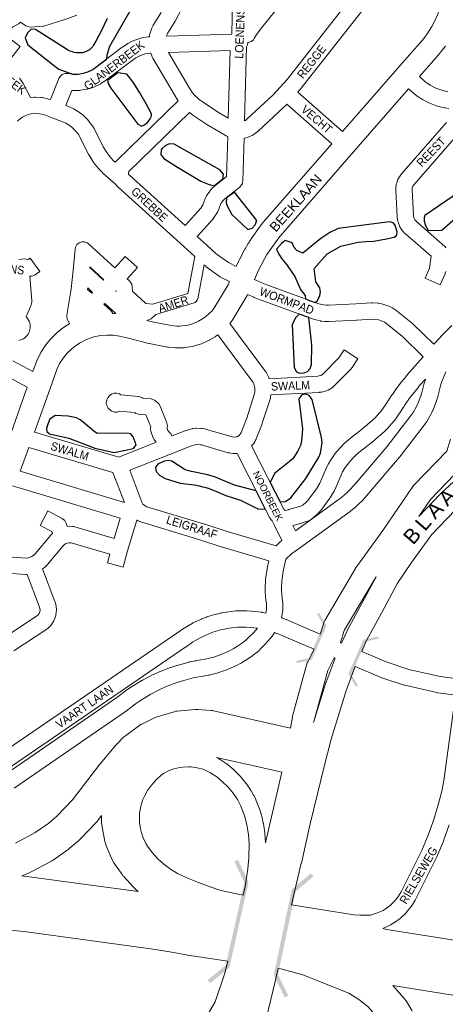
# Model space of a CAD drawing. Header units: metres. Extents: x 123817 to 142006, y 393105 to 406084.
# Tile 46 of 138: x 131238 to 131629, y 394490 to 395393. Entities that reach past the tile are written whole.
import ezdxf
from ezdxf.enums import TextEntityAlignment as Align

# ---------------------------------------------------------------- set-up
doc = ezdxf.new("R2010")
doc.units = ezdxf.units.M
doc.header["$MEASUREMENT"] = 0
doc.styles.add('Style-Arial', font='arial.ttf')

# ---------------------------------------------------------------- blocks, each defined once
blk = doc.blocks.new('gg0-viaduct_52')
at = {"linetype": 'Continuous', "lineweight": 0}
blk.add_hatch(color=7, dxfattribs=at).paths.add_polyline_path([(-55.76, -16.89), (-58, -14), (-40, 0), (40, 0), (58, -14), (55.76, -16.89), (38.75, -3.66), (-38.75, -3.66)])
blk = doc.blocks.new('gg0-viaduct_53')
at = {"linetype": 'Continuous', "lineweight": 0}
blk.add_hatch(color=7, dxfattribs=at).paths.add_polyline_path([(-55.76, -16.89), (-58, -14), (-40, 0), (40, 0), (58, -14), (55.76, -16.89), (38.75, -3.66), (-38.75, -3.66)])
blk = doc.blocks.new('gg0-viaduct_56')
at = {"linetype": 'Continuous', "lineweight": 0}
blk.add_hatch(color=7, dxfattribs=at).paths.add_polyline_path([(55.8, -16.9), (38.7, -3.7), (-38.7, -3.7), (-55.8, -16.9), (-58, -14), (-40, 0), (40, 0), (58, -14)])
blk = doc.blocks.new('gg0-viaduct_57')
at = {"linetype": 'Continuous', "lineweight": 0}
blk.add_hatch(color=7, dxfattribs=at).paths.add_polyline_path([(-55.8, -16.9), (-58, -14), (-40, 0), (40, 0), (58, -14), (55.8, -16.9), (38.7, -3.7), (-38.7, -3.7)])

msp = doc.modelspace()

# ---------------------------------------------------------------- linework, layer by layer
at = {"color": 40, "linetype": 'Continuous', "lineweight": 0, "flags": 128}
for points in [[(131627.29, 395537.3), (131627.46, 395435.71), (131627.47, 395435.46), (131627.68, 395427.42), (131627.53, 395423.61), (131627.2, 395419.71), (131626.7, 395415.94), (131625.1, 395408.05), (131624.12, 395404.49), (131621.49, 395397), (131618.19, 395389.78), (131616.43, 395386.54), (131612.11, 395379.74), (131609.86, 395376.68), (131607.37, 395373.61), (131584.91, 395347.93), (131534.42, 395290.23)], [(131628.81, 395368.73), (131628.42, 395368.16), (131625.83, 395364.64), (131625.55, 395364.28), (131622.8, 395360.88), (131622.69, 395360.74), (131622.55, 395360.59), (131604.94, 395340.45)], [(131453.55, 395154.52), (131457.47, 395163.18), (131462.47, 395172.81), (131465.12, 395177.33), (131467.94, 395181.76), (131474.03, 395190.33), (131477.25, 395194.39), (131544.53, 395271.41), (131595.06, 395329.16)], [(131436.98, 395166.41), (131439.36, 395171.67), (131439.6, 395172.15), (131444.83, 395182.25), (131445.09, 395182.71), (131447.97, 395187.61), (131448.15, 395187.92), (131451.21, 395192.72), (131451.49, 395193.14), (131457.88, 395202.12), (131458.19, 395202.54), (131461.72, 395207), (131461.9, 395207.22), (131462.03, 395207.37), (131524.55, 395278.94)], [(131430.8, 395152.73), (131429.4, 395149.64), (131416.31, 395127.91), (131414.47, 395125.68), (131412.82, 395123.94), (131408.82, 395120.43), (131406.97, 395119.09), (131402.39, 395116.37), (131397.65, 395114.31), (131392.7, 395112.86), (131387.44, 395112.01), (131385.02, 395111.84), (131382.59, 395111.83), (131377.22, 395112.31), (131361.33, 395115.51), (131354.89, 395117.13)], [(131447.37, 395140.85), (131446.84, 395139.83), (131433.06, 395116.96), (131432.21, 395115.76), (131430.96, 395114.25)], [(131323.79, 395123.56), (131325.11, 395123.52), (131326.25, 395123.43), (131326.58, 395123.38)], [(131250.42, 395070.16), (131253.73, 395079.44), (131253.76, 395079.49), (131254.17, 395080.47), (131257.25, 395086.76), (131257.81, 395087.76), (131261.58, 395093.66), (131262.25, 395094.59), (131266.68, 395100.03), (131266.77, 395100.14), (131267.45, 395100.87), (131272.46, 395105.76), (131273.1, 395106.34), (131275.81, 395108.56), (131276.49, 395109.08), (131282.27, 395113.05), (131282.93, 395113.47), (131283.24, 395113.64), (131284.15, 395114.12)], [(131420.01, 395103.84), (131418.35, 395102.63), (131417.57, 395102.12), (131412.05, 395098.85), (131411.95, 395098.79), (131410.94, 395098.28), (131405.06, 395095.72), (131403.89, 395095.3), (131397.73, 395093.49), (131396.65, 395093.24), (131396.52, 395093.22), (131390.18, 395092.19), (131389.26, 395092.08), (131386.06, 395091.87), (131385.43, 395091.85), (131382.22, 395091.83), (131381.29, 395091.87), (131374.9, 395092.44), (131374.05, 395092.55), (131373.81, 395092.59), (131357.14, 395095.95), (131356.67, 395096.06), (131338.19, 395100.71), (131329.93, 395102.72), (131324.04, 395103.54), (131318.18, 395103.69), (131312.33, 395103.17), (131306.45, 395101.95), (131303.91, 395101.2), (131298.9, 395099.23), (131298.89, 395099.23), (131298.89, 395099.23), (131298.31, 395099), (131293.13, 395096.25), (131288.18, 395092.84), (131286.13, 395091.16), (131281.83, 395086.96), (131278.13, 395082.41), (131274.96, 395077.46), (131272.38, 395072.18), (131266.18, 395054.83), (131251.88, 395014.75)], [(131245.32, 395055.87), (131230.36, 395013.93), (131222.62, 394992.91)], [(131701.16, 395021.9), (131683.31, 395009.09), (131682.8, 395008.71), (131648.88, 394980.94), (131648.4, 394980.52), (131624.34, 394958.11), (131623.95, 394957.73), (131604.25, 394937.26), (131615.04, 394953.04), (131644.52, 394983.6), (131652.38, 394985.38)], [(131633.53, 395008.18), (131630.05, 394997.4), (131600.07, 394966.32), (131599.6, 394965.81), (131599.01, 394965.02), (131571.34, 394924.55), (131548.18, 394892.64), (131547.67, 394891.86), (131518.14, 394842), (131517.35, 394840.32), (131517.21, 394839.92), (131513.98, 394829.7)], [(131712.69, 395005.56), (131695.22, 394993.03), (131661.8, 394965.67), (131638.17, 394943.66), (131616.07, 394920.69), (131597.77, 394895.12), (131584.8, 394876.29), (131570.19, 394848.94), (131570.16, 394848.88), (131556.46, 394823.64), (131552.02, 394813.61)], [(131238.79, 394978.94), (131246.77, 395000.62)], [(131532.48, 394821.87), (131535.93, 394832.79), (131564.64, 394881.27), (131565.22, 394882.07), (131552.57, 394858.39), (131538.69, 394832.82), (131538.33, 394832.1), (131533.6, 394821.4)], [(131486.69, 394743.53), (131488.4, 394753.38), (131488.61, 394754.31), (131501.81, 394802.49), (131502.06, 394803.27), (131502.54, 394804.36), (131508.33, 394815.81)], [(131526.79, 394807.99), (131520.84, 394796.23), (131508.02, 394749.48), (131507.87, 394748.59), (131519.17, 394785.16), (131519.33, 394785.62), (131519.37, 394785.74), (131527.64, 394807.63)], [(131487.68, 394581.58), (131496.63, 394619.58), (131496.65, 394619.65), (131504.87, 394655.8), (131518.03, 394709.41), (131520.76, 394720.21), (131524.13, 394733.49), (131538.19, 394778.96), (131546.07, 394799.83)], [(131478.72, 394703.09), (131463.72, 394638.29)], [(131475.25, 394523.25), (131472.24, 394510.07), (131472.22, 394510), (131462.98, 394470.81), (131462.96, 394470.73), (131450.83, 394421.1), (131447.49, 394405.76)]]:
    msp.add_lwpolyline(points, dxfattribs=at)
at = {"color": 9, "linetype": 'Continuous', "lineweight": 0, "flags": 128}
for points in [[(131389.56, 395407.39), (131381.28, 395391.89), (131381, 395391.42), (131373.78, 395380), (131373.24, 395378.86), (131372.84, 395377.58), (131432.93, 395379.34), (131432.93, 395379.47), (131434.54, 395458.77)], [(131552.52, 395425.78), (131483.58, 395337.86), (131477.09, 395330.73), (131470.8, 395323.82), (131446.68, 395301.38), (131445.34, 395300.34), (131444.58, 395299.88), (131444.49, 395299.85)], [(131564.52, 395416.78), (131495.21, 395328.38), (131495.06, 395328.19), (131494.86, 395327.96), (131493.32, 395326.28), (131534.42, 395290.23)], [(131238.21, 395338.92), (131240.97, 395335.18), (131241.62, 395334.11), (131248.12, 395321.28), (131251.67, 395321.67), (131252.86, 395321.71), (131257.9, 395321.46), (131258.84, 395321.36), (131259.08, 395321.31), (131264.03, 395320.27), (131265.08, 395319.97), (131266.54, 395319.43), (131274.14, 395338.66), (131275.37, 395340.72), (131277.37, 395342.4), (131279.81, 395343.29), (131281.89, 395343.36), (131287.64, 395342.77), (131289.86, 395342.74), (131292.02, 395342.87), (131296.81, 395343.66), (131298.9, 395344.23), (131300.94, 395344.96), (131305.32, 395347.05), (131307.07, 395348.13), (131332.44, 395367.47), (131332.83, 395367.75), (131337.09, 395370.59), (131337.5, 395370.84), (131337.96, 395371.09), (131343.04, 395373.57), (131344.03, 395373.96), (131349.41, 395375.7), (131350.41, 395375.95), (131350.44, 395375.95), (131356.01, 395376.91), (131356.96, 395377.01), (131357.24, 395377.03), (131357.51, 395378.59), (131357.75, 395379.56), (131359.08, 395383.82), (131359.19, 395384.15), (131359.44, 395384.76), (131360.39, 395386.79), (131360.85, 395387.62), (131368.18, 395399.21)], [(131290.71, 395396.84), (131279.06, 395392.6), (131278.87, 395392.55)], [(131444.49, 395299.85), (131446.31, 395367.79), (131447.28, 395369.48), (131447.7, 395371.68), (131448.32, 395371.73), (131450.77, 395372.62), (131452.77, 395374.29), (131453.52, 395375.37), (131455.61, 395379), (131460.44, 395385.48), (131473.18, 395401.28)], [(131226.92, 395377.29), (131238.75, 395368.06), (131223.81, 395348.93)], [(131326.13, 395261.96), (131324.79, 395263.14), (131321.92, 395266.08), (131318.09, 395270.86), (131314.84, 395276.02), (131306.88, 395292.27), (131306.54, 395292.9), (131305.07, 395295.29), (131304.61, 395295.95), (131301.18, 395300.39), (131300.99, 395300.63), (131300.46, 395301.19), (131296.43, 395305.1), (131295.83, 395305.63), (131293.62, 395307.36), (131292.96, 395307.82), (131288.2, 395310.79), (131287.98, 395310.92), (131287.33, 395311.25), (131282.98, 395313.22), (131282.56, 395313.39), (131280.58, 395314.15), (131286, 395327.86), (131286.43, 395327.81), (131287.1, 395327.78), (131289.93, 395327.74), (131290.46, 395327.75), (131293.28, 395327.91), (131294.07, 395328), (131299.65, 395328.92), (131299.73, 395328.94), (131300.42, 395329.09), (131303.15, 395329.85), (131303.66, 395330.01), (131306.32, 395330.95), (131307.06, 395331.25), (131312.16, 395333.7), (131312.67, 395333.96), (131312.86, 395334.08), (131315.26, 395335.56), (131315.87, 395335.98), (131341.35, 395355.4), (131344.99, 395357.83), (131349.14, 395359.85), (131353.51, 395361.26), (131358.08, 395362.05), (131358.47, 395362.06), (131359.74, 395358.63), (131360.31, 395357.44), (131381.12, 395322.13), (131381.4, 395321.69), (131383.66, 395318.4), (131327.34, 395263.51), (131326.83, 395262.96), (131326.13, 395261.96)], [(131429.56, 395302.49), (131419.84, 395308.13), (131405.67, 395317.55), (131402.84, 395319.62), (131400.98, 395321.22), (131399.23, 395322.93), (131396.91, 395325.59), (131393.91, 395329.96), (131374.67, 395362.62), (131431.21, 395364.28), (131429.56, 395302.49)], [(131604.94, 395340.45), (131610.29, 395335.82), (131612.53, 395334.19), (131614.85, 395332.71), (131620.03, 395330.03), (131625.4, 395328.03), (131631.07, 395326.67)], [(131631.84, 395311.39), (131628.56, 395311.87), (131628.34, 395311.91), (131627.89, 395312), (131621.45, 395313.55), (131620.58, 395313.82), (131614.37, 395316.14), (131613.54, 395316.5), (131607.65, 395319.55), (131607.35, 395319.71), (131607.07, 395319.89), (131604.27, 395321.67), (131603.9, 395321.93), (131601.21, 395323.88), (131600.72, 395324.27), (131595.06, 395329.16)], [(131524.55, 395278.94), (131483.22, 395315.18), (131481.68, 395313.49), (131481.24, 395313.05), (131456.65, 395290.17), (131456.14, 395289.74), (131454.18, 395288.22), (131453.44, 395287.71), (131451.8, 395286.72), (131451.69, 395286.66), (131450.75, 395286.2), (131447.19, 395284.76), (131445.69, 395284.33), (131444.07, 395284.04), (131443.02, 395244.99), (131442.57, 395242.62), (131441.27, 395240.37), (131440.2, 395239.32), (131426.53, 395228.43), (131425.41, 395227.44), (131424.63, 395226.61), (131422.93, 395224.15), (131422.45, 395223.18), (131420.95, 395219.03), (131420.94, 395219.01), (131420.71, 395218.45), (131419.74, 395216.34), (131419.28, 395215.49), (131416.82, 395211.55), (131416.21, 395210.71), (131416.06, 395210.54), (131401.2, 395193.87), (131409.94, 395186.01), (131409.94, 395186.01), (131409.94, 395186.01), (131418.66, 395178.15), (131429.68, 395170.01), (131436.98, 395166.41)], [(131398.93, 395175.73), (131385.61, 395187.72), (131385.61, 395187.72), (131385.6, 395187.72), (131328.58, 395239.2), (131328.03, 395239.75), (131326.08, 395241.92), (131314.63, 395252.11), (131314.25, 395252.47), (131310.94, 395255.86), (131310.56, 395256.28), (131310.45, 395256.4), (131306.12, 395261.8), (131305.62, 395262.51), (131301.93, 395268.37), (131301.55, 395269.06), (131293.57, 395285.35), (131292.5, 395287.09), (131289.63, 395290.8), (131286.28, 395294.06), (131284.69, 395295.3), (131280.68, 395297.79), (131277, 395299.46), (131268.18, 395302.83), (131260.4, 395305.71), (131256.58, 395306.51), (131252.72, 395306.7), (131248.79, 395306.27), (131246.17, 395305.62), (131244.54, 395305.04), (131240.8, 395303.2), (131239.43, 395302.31), (131236.23, 395299.64)], [(131390.05, 395203.91), (131338.92, 395250.07), (131338.21, 395250.86), (131338.12, 395251.22), (131338.07, 395252.25), (131338.23, 395252.91), (131338.57, 395253.51), (131393.98, 395307.52), (131396.96, 395305.34), (131397.23, 395305.15), (131411.73, 395295.51), (131412.12, 395295.27), (131427.81, 395286.16), (131427.83, 395286.15), (131428.83, 395285.67), (131429.1, 395285.56), (131428.12, 395248.88), (131417.04, 395240.04), (131416.76, 395239.81), (131415.22, 395238.45), (131414.69, 395237.94), (131413.29, 395236.45), (131413.03, 395236.15), (131412.61, 395235.59), (131410.28, 395232.23), (131409.72, 395231.28), (131408.81, 395229.44), (131408.49, 395228.69), (131408.49, 395228.68), (131406.95, 395224.42), (131406.31, 395223.03), (131404.44, 395220.05), (131390.05, 395203.91)], [(131629.03, 395161.91), (131628.63, 395160.24), (131628.41, 395159.7), (131623.85, 395149.65), (131610.19, 395155.86), (131614.28, 395164.85), (131615.59, 395175.84), (131592.23, 395196.28), (131591.64, 395196.86), (131589.39, 395199.32), (131589.18, 395199.56), (131588.62, 395200.32), (131587.68, 395201.77), (131587.08, 395202.92), (131585.73, 395206.11), (131585.6, 395206.46), (131585.25, 395207.77), (131584.67, 395211.18), (131584.58, 395212.04), (131583.31, 395236.35), (131583.3, 395236.74), (131583.34, 395236.96), (131583.3, 395236.96), (131583.37, 395239.15), (131583.47, 395240.21), (131583.75, 395241.83), (131584.09, 395243.12), (131584.11, 395243.15), (131585.24, 395246.23), (131586.08, 395247.85), (131587.92, 395250.56), (131588.38, 395251.16), (131588.48, 395251.28), (131629.7, 395298.39)], [(131629.25, 395183.7), (131628.44, 395184.53), (131602.42, 395207.29), (131600.89, 395208.97), (131600.65, 395209.35), (131599.9, 395211.13), (131599.54, 395213.25), (131598.3, 395236.83), (131598.34, 395238.18), (131598.42, 395238.6), (131598.99, 395240.17), (131600.07, 395241.74), (131641.13, 395288.67)], [(131284.15, 395114.12), (131282.46, 395117.08), (131281.93, 395118.23), (131281.48, 395120.8), (131281.7, 395122.06), (131281.58, 395122.04), (131285.21, 395143.74), (131285.56, 395145.99), (131287.21, 395163.21), (131289.07, 395182.49), (131289.48, 395184.34), (131290.79, 395186.6), (131292.78, 395188.27), (131295.23, 395189.16), (131297.83, 395189.16), (131300.28, 395188.27), (131301.57, 395187.33), (131325.71, 395165.41), (131335.14, 395175.79), (131346.24, 395165.7), (131336.82, 395155.32), (131339.05, 395153.29), (131339.76, 395152.56), (131341.06, 395150.3), (131341.51, 395148.05), (131341.68, 395143.98), (131354.06, 395132.73), (131354.07, 395132.73), (131360.4, 395132.06)], [(131237.59, 395172.53), (131239.88, 395173.33), (131242.3, 395173.36), (131246.18, 395172.77), (131248.02, 395174.1), (131256.79, 395161.92), (131252.47, 395158.81), (131251.83, 395158.4), (131249.39, 395157.51), (131247.6, 395157.49), (131249.45, 395135), (131249.47, 395134.39), (131249.02, 395131.82), (131248.86, 395131.43), (131244.14, 395120.44), (131244.95, 395119.64), (131245.61, 395118.72), (131246.54, 395117.19), (131247.18, 395115.85), (131247.48, 395114.79), (131247.85, 395112.99), (131248, 395111.48), (131247.92, 395110.39), (131247.66, 395108.57), (131247.28, 395107.1), (131246.83, 395106.1), (131245.96, 395104.48), (131245.11, 395103.22), (131244.34, 395102.43), (131242.96, 395101.21), (131241.73, 395100.32), (131240.74, 395099.85), (131239.03, 395099.17), (131237.57, 395098.75)], [(131430.8, 395152.73), (131422.45, 395156.85), (131422.01, 395157.08), (131421.3, 395157.55), (131409.45, 395166.31), (131408.9, 395166.76), (131407.61, 395167.92)], [(131315.28, 395153.92), (131302.5, 395165.51), (131302.57, 395166.16), (131315.63, 395154.3), (131315.28, 395153.92)], [(131453.55, 395154.52), (131459.01, 395152.09), (131465.01, 395149.69), (131512.55, 395132.35), (131517.19, 395131.32), (131519.34, 395131.08), (131521.57, 395130.99), (131546.48, 395132.17), (131560.66, 395133.3), (131561.76, 395133.31), (131566.65, 395132.98), (131567.44, 395132.88), (131567.7, 395132.83), (131571.26, 395132.07), (131572.28, 395131.78), (131576.87, 395130.09), (131577.71, 395129.72), (131579.89, 395128.6), (131580.21, 395128.42), (131580.42, 395128.3), (131582.5, 395127), (131583.22, 395126.5), (131598.61, 395114.21), (131599.15, 395113.73), (131618.24, 395095.24)], [(131304.42, 395141.97), (131300.58, 395145.46), (131300.71, 395146.88), (131305.19, 395142.81), (131304.42, 395141.97)], [(131326.68, 395143.56), (131326.38, 395143.83), (131326.66, 395144.14), (131326.68, 395143.56)], [(131447.37, 395140.85), (131453.05, 395138.32), (131453.32, 395138.21), (131459.55, 395135.72), (131459.76, 395135.64), (131507.87, 395118.08), (131508.82, 395117.81), (131514.34, 395116.59), (131514.66, 395116.52), (131515.13, 395116.46), (131517.94, 395116.14), (131518.47, 395116.1), (131521.29, 395115.99), (131521.95, 395115.99), (131547.31, 395117.19), (131547.55, 395117.21), (131561.3, 395118.31), (131565.1, 395118.05), (131567.61, 395117.51), (131571.27, 395116.17), (131572.76, 395115.4), (131574.21, 395114.5), (131588.97, 395102.71), (131608.5, 395083.79)], [(131323.79, 395123.56), (131322.9, 395125.09), (131322.2, 395125.82), (131315.53, 395131.88), (131316.3, 395132.73), (131326.58, 395123.38)], [(131363.24, 395122.47), (131359.03, 395118.58), (131354.89, 395117.13)], [(131430.96, 395114.25), (131463.84, 395070.2), (131464.25, 395069.6), (131465.35, 395067.78), (131465.68, 395067.16), (131466.6, 395065.25), (131466.88, 395064.6), (131467.22, 395063.68), (131511.95, 395066.11), (131512.77, 395066.21), (131514.54, 395066.74), (131516.08, 395067.63), (131516.99, 395068.42), (131531.13, 395082.82), (131536.04, 395090.24), (131548.55, 395081.97), (131543.25, 395073.95), (131542.73, 395073.26), (131542.34, 395072.83), (131527.49, 395057.7), (131527.08, 395057.31), (131525.41, 395055.85), (131524.22, 395055.01), (131521.28, 395053.31), (131521.28, 395053.3), (131519.67, 395052.61), (131516.41, 395051.64), (131515.57, 395051.44), (131515.12, 395051.38), (131513.43, 395051.19), (131512.99, 395051.15), (131468.8, 395048.75), (131468.49, 395046.97), (131468.24, 395045.97), (131460.8, 395022.78), (131460.7, 395022.51), (131460.64, 395022.34), (131455.3, 395008.71), (131455.12, 395008.27), (131454.36, 395006.66), (131453.92, 395005.85), (131453.03, 395004.43), (131452.42, 395003.59), (131452.22, 395003.36), (131451.07, 395002.1)], [(131251.88, 395014.75), (131329.16, 394991.87), (131363.64, 395005.49), (131362.13, 395007.15), (131361.91, 395007.39), (131360.62, 395009.62), (131358.79, 395014.6), (131358.78, 395014.63), (131358.32, 395017.2), (131358.39, 395018.2), (131358.56, 395019.47), (131354.16, 395030.42), (131347.99, 395030.94), (131347.31, 395031.02), (131344.87, 395031.91), (131344.18, 395032.36), (131343.68, 395032.73), (131329.87, 395033.88), (131327.75, 395033.11), (131325.15, 395033.11), (131322.7, 395034), (131321.61, 395034.77), (131320.3, 395035.88), (131319.4, 395036.78), (131318.1, 395039.04), (131317.64, 395041.61), (131318.1, 395044.17), (131319.27, 395046.2), (131319.21, 395046.2), (131320.31, 395047.61), (131320.5, 395047.84), (131322.49, 395049.52), (131324.94, 395050.41), (131327.54, 395050.41), (131329.73, 395049.66), (131331.02, 395048.98), (131331.28, 395048.84), (131331.31, 395048.82), (131347.04, 395047.5), (131347.72, 395047.41), (131350.16, 395046.52), (131350.85, 395046.07), (131351.34, 395045.71), (131358.76, 395045.09), (131359.44, 395045.01), (131361.89, 395044.12), (131362.84, 395043.46), (131363.88, 395042.62), (131364.7, 395041.86), (131365.61, 395040.87), (131365.83, 395040.61), (131367.05, 395038.59), (131373.22, 395023.22), (131373.31, 395022.99), (131373.76, 395020.43), (131373.69, 395019.42), (131373.5, 395018.04), (131374.19, 395016.19), (131376.58, 395013.58), (131376.79, 395013.33), (131378, 395011.31), (131378.05, 395011.18), (131390.67, 395016.17), (131391.12, 395016.33), (131393.84, 395017.21), (131394.63, 395017.42), (131396.72, 395017.85), (131396.93, 395017.89), (131397.41, 395017.96), (131399.53, 395018.2), (131400.59, 395018.24), (131404.85, 395018.11), (131405.89, 395018), (131408, 395017.64), (131408.02, 395017.63), (131408.8, 395017.45), (131433.2, 395010.39), (131435.11, 395010.11), (131436.86, 395010.27), (131437.35, 395010.4), (131438.06, 395010.71), (131439.49, 395011.67), (131440.68, 395012.97), (131440.97, 395013.43), (131441.42, 395014.4), (131446.59, 395027.59), (131453.8, 395050.06), (131454.02, 395051.29), (131454.12, 395052.6), (131454.02, 395054.89), (131453.37, 395057.89), (131452.94, 395059.05), (131452.33, 395060.32), (131451.6, 395061.52), (131420.01, 395103.84)], [(131232.17, 395080.05), (131250.42, 395070.16)], [(131245.32, 395055.87), (131224.75, 395067.01)], [(131246.77, 395000.62), (131323.85, 394977.8), (131334.53, 394950.2)], [(131428.52, 394923.73), (131408.12, 394930.4), (131407.94, 394930.46), (131355.01, 394946.34), (131353.27, 394947.08), (131352.79, 394947.38), (131352.34, 394947.75), (131351.4, 394948.83), (131350.47, 394950.58), (131339.2, 394979.71), (131376.63, 394994.49), (131395.97, 395002.13), (131398.07, 395002.81), (131399.41, 395003.09), (131400.65, 395003.23), (131403.86, 395003.13), (131405.03, 395002.93), (131429.52, 394995.84), (131430.3, 394995.66), (131430.5, 394995.62), (131433.8, 394995.14), (131435.59, 394995.09), (131437.71, 394995.28)], [(131188.9, 394903.14), (131244.41, 394899.26), (131245.18, 394899.33), (131247.44, 394899.87), (131249.52, 394900.85), (131251.46, 394902.32), (131252.42, 394903.33), (131266.78, 394920.42), (131267.18, 394920.86), (131268.28, 394921.97), (131267.72, 394923.65), (131257.16, 394929.24), (131264.19, 394942.49), (131277.39, 394935.5), (131277.63, 394935.37), (131279.63, 394933.69), (131280.93, 394931.44), (131281, 394931.24), (131281.96, 394928.35), (131283.67, 394928.45), (131287.13, 394928.24), (131287.99, 394928.14), (131288.81, 394927.95), (131324.97, 394917.3), (131330.5, 394935.75)], [(131424.12, 394909.4), (131423.97, 394909.43), (131403.54, 394916.12), (131350.31, 394932.09), (131349.56, 394932.36), (131346.87, 394933.49), (131346.03, 394933.91), (131345.77, 394934.07), (131345.68, 394934.13), (131337.23, 394905.96), (131333.32, 394891.08), (131318.82, 394894.89), (131320.91, 394902.86), (131285.4, 394913.32), (131283.66, 394913.42), (131281.88, 394913.11), (131280.64, 394912.61), (131279.04, 394911.52), (131278.07, 394910.54), (131263.76, 394893.51), (131263.46, 394893.17), (131261.92, 394891.55), (131261, 394890.73), (131259.24, 394889.4), (131270.61, 394859.47), (131270.65, 394859.37), (131270.8, 394858.89), (131271.45, 394856.66), (131271.72, 394855.18), (131271.99, 394851.83), (131272.01, 394851.23), (131271.92, 394850.05), (131271.4, 394846.73), (131271.04, 394845.34), (131270.91, 394845.02), (131269.62, 394841.92), (131268.75, 394840.37), (131266.76, 394837.66), (131266.46, 394837.26), (131265.88, 394836.65), (131264.67, 394835.49), (131263.98, 394834.92), (131262.63, 394833.91), (131262.27, 394833.65), (131232.88, 394814.27)], [(131224.8, 394826.91), (131253.83, 394846.05), (131254.64, 394846.66), (131255.05, 394847.05), (131256.11, 394848.5), (131256.72, 394849.96), (131256.97, 394851.51), (131256.83, 394853.22), (131256.48, 394854.43), (131245.14, 394884.27), (131245.1, 394884.27), (131243.94, 394884.26), (131187.03, 394888.24)], [(131200.39, 394706.03), (131382.29, 394830.39), (131388.54, 394834.8), (131389.09, 394835.15), (131396.55, 394839.49), (131396.57, 394839.5), (131397.17, 394839.81), (131405, 394843.44), (131405.48, 394843.64), (131409.52, 394845.18), (131410.01, 394845.35), (131418.27, 394847.86), (131418.78, 394847.99), (131422.99, 394848.96), (131423.33, 394849.03), (131427.58, 394849.8), (131427.61, 394849.8), (131428.09, 394849.87), (131436.67, 394850.81), (131437.37, 394850.86), (131446, 394851), (131446.52, 394851), (131450.83, 394850.77), (131451.35, 394850.72), (131459.92, 394849.67), (131460.31, 394849.62), (131460.66, 394849.54), (131463.98, 394848.79)], [(131478.45, 394844.74), (131478.71, 394844.65), (131482.73, 394843.05), (131483.05, 394842.91), (131486.89, 394841.17), (131513.98, 394829.7)], [(131456.31, 394835), (131449.78, 394835.8), (131445.99, 394836), (131437.97, 394835.87), (131429.99, 394834.99), (131426.17, 394834.3), (131422.38, 394833.43), (131414.62, 394831.07), (131411.07, 394829.72), (131403.79, 394826.34), (131396.91, 394822.35), (131390.89, 394818.1), (131390.8, 394818.04), (131208.94, 394693.7)], [(131508.33, 394815.81), (131480.96, 394827.39), (131480.78, 394827.47), (131477.01, 394829.18), (131473.39, 394830.62), (131472.03, 394831.06)], [(131533.6, 394821.4), (131532.48, 394821.87)], [(131526.79, 394807.99), (131527.07, 394807.88), (131527.64, 394807.63)], [(131647.2, 394787.65), (131624, 394790.68), (131595.31, 394797.25), (131574.46, 394804.11), (131552.02, 394813.61)], [(131546.07, 394799.83), (131568.9, 394790.17), (131569.48, 394789.96), (131590.95, 394782.89), (131591.62, 394782.7), (131621, 394775.98), (131621.37, 394775.9), (131621.7, 394775.85), (131638.09, 394773.71), (131627.4, 394695.52), (131625.35, 394685.85), (131622.5, 394674.46), (131618.11, 394659.81), (131613, 394645.42), (131607.18, 394631.39), (131588.05, 394593.36), (131585.18, 394588.71), (131581.75, 394584.49), (131579.97, 394582.68), (131578.08, 394580.98), (131573.6, 394577.69), (131571.58, 394576.48), (131565.65, 394573.79), (131560.16, 394572.16), (131550.48, 394572.07), (131544.75, 394572.51), (131487.68, 394581.58)], [(131418.92, 394716.48), (131420.52, 394715.69), (131420.96, 394715.46), (131421.35, 394715.21), (131427.6, 394711.07), (131428.17, 394710.65), (131434.18, 394705.8), (131434.75, 394705.3), (131440.33, 394699.78), (131440.8, 394699.27), (131440.84, 394699.21), (131445.83, 394693.15), (131446.28, 394692.54), (131450.63, 394686), (131450.93, 394685.52), (131452.85, 394682.09), (131453.03, 394681.75), (131454.77, 394678.23), (131455.01, 394677.69), (131458.01, 394670.17), (131458.1, 394669.95), (131458.18, 394669.7), (131459.51, 394665.6), (131459.65, 394665.1), (131461.73, 394656.74), (131461.76, 394656.45), (131461.87, 394656.06), (131463.16, 394647.54), (131463.23, 394646.85), (131463.72, 394638.29)], [(131424.26, 394594.29), (131421.97, 394595.03), (131412.18, 394598.48), (131402.43, 394602.12), (131391.62, 394606.4), (131386.31, 394608.71), (131383.07, 394610.35), (131376.56, 394614.28), (131370.52, 394618.77), (131364.95, 394623.82), (131359.9, 394629.38), (131355.43, 394635.37), (131354.02, 394637.78), (131351.52, 394643.09), (131349.68, 394648.67), (131349.07, 394651.26), (131348.25, 394657.08), (131348.14, 394662.96), (131348.33, 394665.61), (131349.29, 394671.53), (131349.93, 394674.05), (131351.36, 394677.92), (131352.59, 394680.65), (131355.67, 394686.23), (131359.29, 394691.34), (131363.47, 394696.02), (131368.22, 394700.26), (131370.35, 394701.86), (131374.92, 394704.3), (131377.29, 394705.29), (131379.7, 394706.13), (131385.14, 394707.45), (131387.55, 394707.8), (131393.14, 394708.07), (131395.58, 394707.96), (131400.99, 394707.19), (131406.27, 394705.74), (131408.55, 394704.87), (131413.46, 394702.45), (131419.03, 394698.76), (131424.47, 394694.37), (131429.5, 394689.38), (131434.01, 394683.92), (131437.98, 394677.94), (131439.67, 394674.93), (131441.19, 394671.85), (131443.99, 394664.84), (131445.16, 394661.23), (131447.09, 394653.46), (131448.27, 394645.63), (131448.73, 394637.68), (131448.47, 394624.72), (131447.59, 394614.58), (131445.11, 394598.48), (131443.28, 394590.26)], [(131632.31, 394654.96), (131627.06, 394640.21), (131627.04, 394640.16), (131626.93, 394639.86), (131620.93, 394625.4), (131620.7, 394624.9), (131601.3, 394586.32), (131600.98, 394585.74), (131597.68, 394580.41), (131597.13, 394579.63), (131593.18, 394574.76), (131593.1, 394574.66), (131592.7, 394574.23), (131590.5, 394571.99), (131590.15, 394571.66), (131587.81, 394569.56), (131587.26, 394569.11), (131582.2, 394565.39), (131581.61, 394565), (131578.91, 394563.39), (131578.82, 394563.33), (131578.16, 394562.99), (131571.49, 394559.97)], [(131403.81, 394469.16), (131417.48, 394492.52), (131426.07, 394517.89), (131429.12, 394529.95)]]:
    msp.add_lwpolyline(points, dxfattribs=at)
at = {"flags": 128}
msp.add_lwpolyline([(131318.51, 395393.82), (131312.89, 395382.19), (131308.11, 395372.82), (131306.05, 395369.22), (131305.35, 395368.16), (131304.72, 395367.38), (131303.57, 395366.19), (131301.94, 395364.84), (131301.09, 395364.32), (131298.78, 395363.27), (131296.88, 395362.64), (131295.9, 395362.42), (131293.8, 395362.24), (131290.1, 395362.36), (131288.13, 395362.65), (131286.64, 395363.08), (131284.76, 395363.79), (131282.2, 395365.04), (131252.77, 395383.64), (131248.76, 395383.96), (131245.45, 395380.57), (131243.28, 395376), (131245.81, 395369.63), (131270.43, 395350.02), (131274.21, 395347.41), (131286.63, 395342.87), (131287.64, 395342.77), (131289.86, 395342.74), (131292.02, 395342.87), (131296.81, 395343.66), (131298.9, 395344.23), (131300.94, 395344.96), (131305.32, 395347.05), (131307.07, 395348.13), (131318.08, 395356.52), (131318.09, 395356.53), (131318.1, 395356.54), (131318.63, 395360.47), (131320.87, 395368.5), (131351.26, 395421.29)], dxfattribs=at)
at = {"color": 191, "linetype": 'Continuous', "lineweight": 0, "flags": 128}
for points in [[(131278.87, 395392.55), (131278.74, 395392.5), (131261.35, 395387.04), (131260.41, 395386.81), (131259.63, 395386.71), (131248.64, 395385.94), (131246.81, 395386.03), (131244.36, 395386.93), (131244.09, 395387.09), (131239.12, 395390.26), (131238.06, 395389.43), (131237.24, 395388.88), (131231.77, 395385.7), (131231.75, 395385.68), (131231.05, 395385.33), (131226.14, 395383.14), (131221.69, 395381.15), (131220.16, 395380.27), (131216.73, 395377.75), (131215.45, 395376.55), (131213.15, 395373.92), (131199.49, 395356.17)], [(131634.71, 395112.44), (131625.98, 395103.87), (131625.68, 395103.55), (131619.29, 395096.49), (131619.1, 395096.28), (131619.07, 395096.25), (131618.24, 395095.24)], [(131608.5, 395083.79), (131598.42, 395072.26), (131593.82, 395067.16), (131593.64, 395066.96), (131593.44, 395066.7), (131591.31, 395063.91), (131588.61, 395060.89), (131588.46, 395060.72), (131588.27, 395060.48), (131583.9, 395054.83), (131583.63, 395054.45), (131580.12, 395049.26), (131580.04, 395049.13), (131574.46, 395040.52), (131570.38, 395034.7), (131564.42, 395027.95), (131559.48, 395023.48), (131551.64, 395016.85), (131546.87, 395013.28), (131546.67, 395013.12), (131539.77, 395007.59), (131539.6, 395007.44), (131535.9, 395004.29), (131535.31, 395003.72), (131532.73, 395000.99), (131532.5, 395000.73), (131526.88, 394994.18), (131526.83, 394994.12), (131526.3, 394993.4), (131523.73, 394989.46), (131523.59, 394989.24), (131521.44, 394985.69), (131521.09, 394985.04), (131519.14, 394980.94), (131519, 394980.62), (131513.72, 394968.04), (131510.57, 394962.88), (131502.65, 394952.18), (131501.12, 394950.63), (131498.07, 394947.81), (131496.29, 394946.89), (131490.69, 394945.25), (131484.87, 394943.72), (131484.64, 394943.65), (131481.69, 394942.78), (131481.64, 394942.85), (131481.1, 394943.43), (131480.53, 394943.98), (131451.07, 395002.1)], [(131629.18, 395069.91), (131627.62, 395066.43), (131624.71, 395058.52), (131623.57, 395054.64), (131621.77, 395047.25), (131621.68, 395046.91), (131620.63, 395043.35), (131620.48, 395042.9), (131620.44, 395042.78), (131617.78, 395035.85), (131617.54, 395035.3), (131615.94, 395031.95), (131615.65, 395031.42), (131611.92, 395025.01), (131611.59, 395024.5), (131609.47, 395021.46), (131609.27, 395021.18), (131586.91, 394992.03), (131586.7, 394991.77), (131586.66, 394991.72), (131558.31, 394958.56), (131558.21, 394958.46), (131552.64, 394952.18), (131552.31, 394951.83), (131549.13, 394948.68), (131548.89, 394948.45), (131545.57, 394945.45), (131545.32, 394945.23), (131541.87, 394942.38), (131541.48, 394942.08), (131492.85, 394906.97), (131492.84, 394906.97), (131492.84, 394906.96), (131487.65, 394903.23), (131482.51, 394898.27), (131480.07, 394887.17), (131478.8, 394878.23), (131478.37, 394871.42), (131478.41, 394869.38), (131479.07, 394862.66), (131479.49, 394859.7), (131479.56, 394859.04), (131479.73, 394855.88), (131479.74, 394855.48), (131479.73, 394855.21), (131479.62, 394852.06), (131479.57, 394851.4), (131479.18, 394848.26), (131479.07, 394847.6), (131478.45, 394844.74)], [(131491.21, 394924.28), (131488.72, 394929.22), (131488.8, 394929.24), (131494.61, 394930.77), (131494.81, 394930.83), (131501.2, 394932.7), (131502.54, 394933.24), (131505.86, 394934.95), (131506.16, 394935.12), (131507.49, 394936.1), (131511.43, 394939.72), (131511.7, 394939.99), (131513.73, 394942.05), (131514.12, 394942.48), (131514.4, 394942.85), (131522.82, 394954.23), (131523.19, 394954.78), (131526.82, 394960.7), (131527.33, 394961.72), (131532.76, 394974.65), (131534.47, 394978.25), (131536.36, 394981.37), (131538.59, 394984.79), (131543.77, 394990.83), (131545.94, 394993.14), (131549.25, 394995.96), (131555.96, 395001.35), (131560.81, 395004.97), (131561.16, 395005.25), (131569.27, 395012.12), (131569.46, 395012.28), (131574.8, 395017.12), (131575.39, 395017.71), (131581.9, 395025.08), (131582.02, 395025.22), (131582.41, 395025.74), (131586.82, 395032.02), (131586.98, 395032.25), (131592.59, 395040.92), (131595.92, 395045.85), (131599.98, 395051.1), (131602.69, 395054.14), (131602.84, 395054.31), (131603.04, 395054.57), (131605.16, 395057.34), (131609.6, 395062.26), (131609.68, 395062.35), (131610.48, 395063.26), (131610.39, 395062.99), (131609.13, 395058.71), (131609.03, 395058.36), (131607.23, 395050.97), (131606.32, 395047.87), (131603.88, 395041.51), (131602.54, 395038.71), (131599.11, 395032.83), (131597.26, 395030.17), (131575.13, 395001.31), (131546.95, 394968.36), (131541.58, 394962.32), (131538.7, 394959.46), (131535.63, 394956.69), (131532.5, 394954.1), (131491.21, 394924.28)], [(131428.52, 394923.73), (131473.6, 394910.52), (131477.64, 394914.41), (131478.46, 394915.09), (131478.88, 394915.4), (131471.99, 394929.11), (131469.77, 394933.52), (131469.21, 394934.06), (131468.67, 394934.64), (131467.72, 394936.07), (131437.71, 394995.28)], [(131334.53, 394950.2), (131238.79, 394978.94)], [(131231.78, 394965.39), (131330.5, 394935.75)], [(131424.12, 394909.4), (131424.19, 394909.36), (131466.84, 394896.87), (131465.36, 394890.11), (131465.26, 394889.55), (131463.91, 394880.04), (131463.85, 394879.46), (131463.38, 394872.06), (131463.37, 394871.58), (131463.37, 394871.43), (131463.42, 394868.79), (131463.46, 394868.22), (131464.15, 394861.04), (131464.19, 394860.69), (131464.6, 394857.9), (131464.73, 394855.41), (131464.64, 394852.92), (131464.33, 394850.44), (131463.98, 394848.79)], [(131224.9, 394700.83), (131328.4, 394772.22), (131335.42, 394777.63), (131335.74, 394777.87), (131339.96, 394780.77), (131340.31, 394781), (131350.35, 394787.11), (131350.5, 394787.21), (131350.81, 394787.37), (131360.71, 394792.5), (131361.08, 394792.67), (131366.16, 394794.97), (131366.56, 394795.13), (131376.53, 394798.96), (131376.88, 394799.09), (131382.33, 394800.87), (131382.71, 394800.99), (131393.78, 394803.98), (131394.16, 394804.07), (131399.76, 394805.28), (131400.04, 394805.34), (131400.34, 394805.38), (131404.51, 394805.94), (131408.39, 394806.64), (131416.3, 394808.65), (131423.78, 394811.23), (131430.76, 394814.37), (131434, 394816.12), (131437.2, 394818.06), (131443.44, 394822.33), (131445.95, 394824.31), (131448.32, 394826.38), (131452.68, 394830.86), (131456.31, 394835)], [(131233.4, 394688.47), (131337.08, 394759.98), (131337.4, 394760.22), (131344.42, 394765.63), (131348.29, 394768.3), (131357.93, 394774.17), (131367.43, 394779.08), (131372.13, 394781.21), (131381.74, 394784.89), (131386.82, 394786.56), (131397.51, 394789.45), (131402.63, 394790.56), (131406.67, 394791.1), (131406.98, 394791.14), (131407.01, 394791.15), (131411.31, 394791.93), (131411.82, 394792.04), (131420.29, 394794.18), (131420.9, 394794.36), (131429, 394797.16), (131429.63, 394797.41), (131437.17, 394800.81), (131437.66, 394801.05), (131441.29, 394803.01), (131441.48, 394803.12), (131441.61, 394803.19), (131445.15, 394805.33), (131445.51, 394805.57), (131452.12, 394810.1), (131452.5, 394810.38), (131455.37, 394812.63), (131455.69, 394812.89), (131458.43, 394815.3), (131458.85, 394815.7), (131463.56, 394820.53), (131463.84, 394820.83), (131470.21, 394828.11), (131470.31, 394828.23), (131471.13, 394829.44), (131472.03, 394831.06)]]:
    msp.add_lwpolyline(points, dxfattribs=at)
at = {"flags": 128}
for points in [[(131350.02, 395295.09), (131352.07, 395295.98), (131355.4, 395298.32), (131357.99, 395301.79), (131358.41, 395302.55), (131358.89, 395303.77), (131359.11, 395304.76), (131359.13, 395305.75), (131358.99, 395306.6), (131358.61, 395307.53), (131354.34, 395315.47), (131348.54, 395325.51), (131342.86, 395334.41), (131339.44, 395339.43), (131336.51, 395342.7), (131328.35, 395343.93), (131318.95, 395337.02), (131319.88, 395333.52), (131322.03, 395329.89), (131346.82, 395297)], [(131416.55, 395240.45), (131424.55, 395246.73), (131425.15, 395250.99), (131421.82, 395255.03), (131379.85, 395278.62), (131375.51, 395278.77), (131371.81, 395277.03), (131368.59, 395274.42), (131367.93, 395273.5), (131367.67, 395269.02), (131370.58, 395265.6), (131383.07, 395257.41), (131404.43, 395244.59), (131412.21, 395241.48)], [(131613.09, 395199.37), (131625.39, 395199.67), (131658.44, 395228.75), (131671.92, 395243), (131678.02, 395256.22), (131674.96, 395262.33), (131669.36, 395262.83), (131656.13, 395254.94), (131635, 395230.25), (131609.96, 395213.07), (131609.39, 395211.23), (131609.4, 395208.05), (131610.64, 395204.11)], [(131447.57, 395200.42), (131451.44, 395201.67), (131454.17, 395204.78), (131455.76, 395208.62), (131435.42, 395234.46), (131427.87, 395229.34), (131427.67, 395224.82), (131428.5, 395222.04), (131432.95, 395214.25)], [(131509.32, 395133.52), (131511.36, 395135.28), (131513.56, 395139.96), (131514.3, 395143.38), (131513.47, 395146.82), (131510.04, 395152.47), (131508.53, 395164.62), (131520.28, 395178.1), (131532.75, 395184.97), (131548.78, 395188.79), (131555.8, 395189.28), (131563.03, 395189.79), (131574.81, 395191.88), (131581.92, 395193.48), (131584.24, 395195.32), (131584.47, 395198.22), (131584.28, 395199.25), (131582.61, 395204.48), (131580.88, 395206.56), (131577.43, 395207.35), (131530.52, 395201.38), (131522.68, 395197.78), (131514.51, 395192.22), (131497.87, 395178.58), (131492.42, 395181.22), (131490.14, 395183.89), (131488.46, 395187.45), (131487.43, 395188.57), (131484.58, 395189.43), (131481.84, 395190.25), (131480.15, 395189.23), (131478.32, 395187.52), (131473.95, 395182.47), (131476.02, 395177.75), (131478.77, 395173.41), (131483.41, 395168.05), (131490.58, 395157.19), (131495.87, 395145.3), (131500.28, 395139.96), (131500.54, 395136.73), (131504.15, 395135.41)], [(131494.65, 395122.91), (131491.41, 395119.58), (131488.31, 395112.88), (131490.02, 395074.12), (131491.77, 395070.42), (131495.06, 395068.83), (131499.15, 395069.09), (131502.29, 395070.37), (131504.83, 395072.88), (131505.86, 395076.79), (131506.33, 395094.52), (131503.58, 395119.65)], [(131477.08, 394950.79), (131482.22, 394951.1), (131487.13, 394954.39), (131500.88, 394972.35), (131512.68, 394991.65), (131514.19, 394995.51), (131515.71, 395005.28), (131515.19, 395009.9), (131506.56, 395044.74), (131503.73, 395048.41), (131501.11, 395049.5), (131496.99, 395048.97), (131494.21, 395045.33), (131497.69, 395017.69), (131497.16, 395009.64), (131496.49, 395005.29), (131495.83, 395002.59), (131494.75, 395000), (131493.16, 394997.04), (131488.72, 394990.35), (131472.17, 394976.94), (131468.07, 394968.55)], [(131324.95, 394996.05), (131342.78, 394999.58), (131345.16, 395002.95), (131342.34, 395010.45), (131340.2, 395013.21), (131336.92, 395013.82), (131309.33, 395013.53), (131306.31, 395015.46), (131296.67, 395023.86), (131293.83, 395025.93), (131290.51, 395027.69), (131282.78, 395029.29), (131270.88, 395029.88), (131265.99, 395026.72), (131264.17, 395022.01), (131262.81, 395018.13), (131263.06, 395015.17), (131265.75, 395013.29), (131283.38, 395009.17), (131300.33, 395002.84), (131307.21, 395000)], [(131457.22, 394944.13), (131463.49, 394944.42), (131455.18, 394960.81), (131435.27, 394966.07), (131417.04, 394973.6), (131413.85, 394974.75), (131410.61, 394975.69), (131400.36, 394977.85), (131395.87, 394978.62), (131390.21, 394980.08), (131377.71, 394988.18), (131374.44, 394988.82), (131371.03, 394988.25), (131365.33, 394985.72), (131362.8, 394982.47), (131363.48, 394978.69), (131366.99, 394974.98), (131371.89, 394972.28), (131385.57, 394968.09), (131398.65, 394966.38), (131402.91, 394965.43), (131406.15, 394964.54), (131409.04, 394963.86), (131412.01, 394962.94), (131418.76, 394960.16), (131427.51, 394956.7), (131440.71, 394952.28)]]:
    msp.add_lwpolyline(points, close=True, dxfattribs=at)
at = {"color": 111, "linetype": 'Continuous', "lineweight": 0, "flags": 128}
for points in [[(131398.93, 395175.73), (131392.42, 395141.84), (131360.4, 395132.06)], [(131407.61, 395167.92), (131401.68, 395137), (131401.47, 395136.23), (131400.6, 395134.72), (131399.27, 395133.61), (131398.23, 395133.16), (131363.24, 395122.47)]]:
    msp.add_lwpolyline(points, dxfattribs=at)
at = {"color": 2, "linetype": 'Continuous', "lineweight": 0, "flags": 128}
for points in [[(131234.43, 394638.09), (131252.54, 394647.68), (131264.96, 394656.39), (131272.39, 394662.66), (131286.73, 394677.68), (131311.88, 394710.35), (131312.25, 394710.8), (131326.42, 394727.81), (131326.45, 394727.84), (131327.42, 394728.89), (131333.66, 394735.04), (131335.36, 394736.49), (131348.65, 394746.15), (131349.97, 394747.01), (131350.83, 394747.47), (131361.88, 394752.93), (131364.26, 394753.86), (131380, 394758.53), (131381.67, 394758.93), (131382.86, 394759.09), (131399.21, 394760.63), (131401.76, 394760.65), (131414.06, 394759.71), (131415.52, 394759.53), (131416.21, 394759.39), (131486.69, 394743.53)], [(131478.72, 394703.09), (131458.7, 394707.57), (131418.92, 394716.48)], [(131347.1, 394593.91), (131343.82, 394596.63), (131342.34, 394598.03), (131333.43, 394607.73), (131332.99, 394608.24), (131332.16, 394609.33), (131324.65, 394620.16), (131323.14, 394622.93), (131317.44, 394636.6), (131317.2, 394637.24), (131316.55, 394639.59), (131313.75, 394654.47), (131313.49, 394657.22), (131313.49, 394663.26), (131310.02, 394658.75), (131309.62, 394658.26), (131308.98, 394657.54), (131293.53, 394641.36), (131292.36, 394640.26), (131283.81, 394633.04), (131282.75, 394632.22), (131269.01, 394622.58), (131267.89, 394621.87), (131267.41, 394621.6), (131247.64, 394611.14), (131245.93, 394610.37), (131240.29, 394608.23), (131347.1, 394593.91)], [(131443.28, 394590.26), (131424.26, 394594.29)], [(131029.31, 394577.01), (131077.29, 394573.94), (131172.88, 394564.53), (131244.63, 394556.7), (131358.72, 394541.33), (131375.97, 394538.54), (131395.91, 394534.82), (131396.06, 394534.79), (131396.49, 394534.72), (131429.12, 394529.95)], [(131571.49, 394559.97), (131575.1, 394559.09), (131891.11, 394508.85), (132063.08, 394482.23), (132063.16, 394482.21), (132382.23, 394430.9), (132492.27, 394413.53)], [(131475.25, 394523.25), (131477.96, 394522.85), (131498.12, 394517.26), (131540.19, 394500.47), (131549.43, 394494.83), (131557.87, 394487.95), (131567.75, 394476.82), (131571.98, 394469.8), (131575.4, 394461.44), (131577.41, 394452.87), (131577.98, 394440.5), (131576.76, 394431.78), (131574.07, 394422.98), (131571.75, 394417.89), (131568.22, 394412.27), (131559.42, 394402.54), (131549.07, 394394.9), (131543.43, 394392.32), (131535.05, 394389.88), (131526.72, 394388.88), (131514.69, 394389.72), (131447.49, 394405.76)], [(131666.19, 394486.3), (131676.35, 394490.72), (131677.61, 394491.21), (131679.44, 394491.81), (131580.43, 394507.72), (131591.1, 394495.7), (131591.38, 394495.38), (131592.74, 394493.48), (131598.27, 394484.28)]]:
    msp.add_lwpolyline(points, dxfattribs=at)

# ---------------------------------------------------------------- block references
at = {"color": 7, "linetype": 'Continuous', "lineweight": 0, "xscale": 0.4294617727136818, "zscale": 0.4294617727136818}
for name, p, yscale, rotation in [('gg0-viaduct_57', (131512.92, 394821.64), 0.7720225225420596, 246.4392272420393), ('gg0-viaduct_56', (131546.6, 394808.81), 0.7720225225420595, 66.43922724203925)]:
    msp.add_blockref(name, p, dxfattribs=dict(at, yscale=yscale, rotation=rotation))
at = {"color": 7, "linetype": 'Continuous', "lineweight": 0}
for name, p, rotation in [('gg0-viaduct_53', (131439.44, 394563.26), 257.3159465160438), ('gg0-viaduct_52', (131479.63, 394556.47), 78.06282039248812)]:
    msp.add_blockref(name, p, dxfattribs=dict(at, rotation=rotation))

# ---------------------------------------------------------------- texts
at = {"color": 8, "style": 'Style-Arial', "width": 0.909091}
for s, rotation, p in [('LOENENSEBEEK', 87.94587, (131440.81, 395396.56)), ('REGGE', 51.97619, (131506.01, 395354.19)), ('BEEK', 323.65311, (131232.17, 395334.46)), ('VECHT', 319.49392, (131510.75, 395301.35)), ('REEST', 46.23462, (131615.67, 395271.48)), ('GREBBE', 317.15723, (131357.39, 395223.3)), ('RAVENS', 352.47123, (131222.57, 395165.41)), ('WORMPAD', 339.43633, (131483.29, 395135)), ('AMER', 17.42979, (131379.26, 395132.08)), ('SWALM', 2.18262, (131486.68, 395057.24)), ('SWALM', 343.50698, (131284.23, 394997.35)), ('LEIGRAAF', 342.61749, (131396.32, 394927.62)), ('VAART LAAN', 34.37856, (131297.76, 394763.13)), ('RIELSEWEG', 59.91266, (131604.11, 394608.64))]:
    msp.add_text(s, height=7.7, rotation=rotation, dxfattribs=at).set_placement(p, align=Align.MIDDLE_CENTER)
at = {"style": 'Style-Arial'}
for s, height, rotation, p in [('BEEKLAAN', 8.8, 48.59722, (131491.42, 395224.66)), ('A', 13.6, 46.10171, (131630.18, 394955.24)), ('A', 13.6, 46.10171, (131618.87, 394943.49)), ('L', 13.6, 49.23785, (131608.28, 394931.6)), ('B', 13.6, 49.23785, (131598.15, 394919.86))]:
    msp.add_text(s, height=height, rotation=rotation, dxfattribs=at).set_placement(p, align=Align.MIDDLE_CENTER)
at = {"color": 8, "style": 'Style-Arial'}
msp.add_text('NOORBEEK', height=6.3, rotation=296.82396, dxfattribs=at).set_placement((131465.95, 394956.16), align=Align.MIDDLE_CENTER)
at = {"color": 8, "insert": (131324.94, 395350.7), "char_height": 7.7, "attachment_point": 5, "rotation": 37.31343, "style": 'Style-Arial'}
msp.add_mtext('\\H1x;\\W0.909091;GLANERBEEK', dxfattribs=at)

doc.saveas('drawing.dxf')
